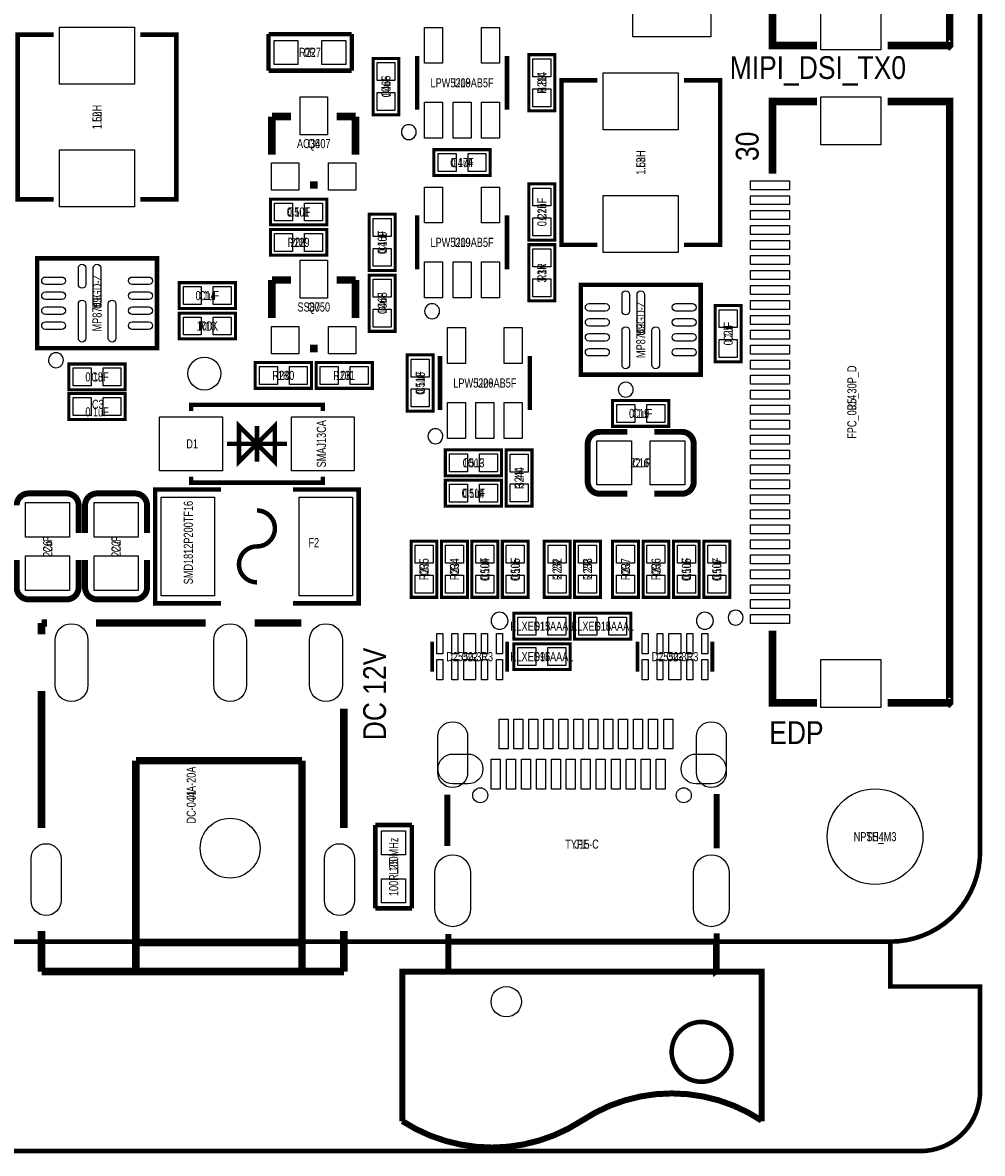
# Model space of a CAD drawing. Extents: x 0 to 125, y -10 to 88.
# Tile 7 of 10: x 93 to 125, y -7 to 31. Entities that reach past the tile are written whole.
import ezdxf
from ezdxf.enums import TextEntityAlignment as Align

# ---------------------------------------------------------------- set-up
doc = ezdxf.new("R2010")
doc.units = 0
for name, color, linetype in [('BG_OUTLINE', 12, 'CONTINUOUS'), ('BG_SILKSCREEN_TOP', 7, 'CONTINUOUS'), ('CV_SILKSCREEN_TOP', 52, 'CONTINUOUS'), ('PG_SILKSCREEN_TOP', 7, 'CONTINUOUS'), ('PIN_TOP', 92, 'CONTINUOUS'), ('RD_SILKSCREEN_TOP', 12, 'CONTINUOUS')]:
    doc.layers.add(name, color=color, linetype=linetype)

msp = doc.modelspace()

# ---------------------------------------------------------------- linework, layer by layer
at = {"layer": 'BG_OUTLINE', "const_width": 0.1524}
for points in [[(125.000004, 77.0001), (125.000004, 2.999994, -0.414214), (122.00001, 0), (2.999994, 0, -0.414214), (0, 2.999994), (0, 77.0001, -0.414214), (2.999994, 80.000094), (122.00001, 80.000094, -0.414214), (125.000004, 77.0001)], [(122.00001, 0), (122.00001, -1.499997), (125.000004, -1.499997), (125.000004, -4.99999, -0.414214), (123.000008, -6.999986), (1.999996, -6.999986, -0.414214), (0, -4.99999), (0, -1.499997), (2.999994, -1.499997), (2.999994, 0)], [(116.696998, -3.683, 1), (114.697002, -3.683, 1), (116.696998, -3.683)]]:
    msp.add_lwpolyline(points, format="xyb", dxfattribs=at)
at = {"layer": 'PG_SILKSCREEN_TOP'}
for points, const_width in [([(121.915098, 50.050141), (123.984004, 50.050141), (123.984004, 29.960037), (123.973996, 29.950054), (123.973895, 29.950156), (121.915098, 29.950156)], 0.254), ([(118.064001, 32.368846), (118.064001, 29.950156), (119.552898, 29.950156)], 0.254), ([(94.05399, 30.309007), (92.853993, 30.309007), (92.853993, 24.808993), (94.05399, 24.808993)], 0.150012), ([(96.95401, 24.808993), (98.154007, 24.808993), (98.154007, 30.309007), (96.95401, 30.309007)], 0.150012), ([(101.2317, 30.3276), (104.013, 30.3276)], 0.1524), ([(101.2317, 29.1084), (101.2317, 30.3276)], 0.1524), ([(104.013, 30.3276), (104.013, 29.1084)], 0.1524), ([(104.7242, 27.6352), (104.7242, 29.5148), (105.5878, 29.5148), (105.5878, 27.6352), (104.7242, 27.6352)], 0.1016), ([(106.196003, 27.802002), (106.196003, 29.601998)], 0.150012), ([(109.195997, 29.601998), (109.195997, 27.802002)], 0.150012), ([(109.9312, 27.7622), (109.9312, 29.6418), (110.7948, 29.6418), (110.7948, 27.7622), (109.9312, 27.7622)], 0.1016), ([(104.013, 29.1084), (101.2317, 29.1084)], 0.1524), ([(112.21499, 28.785007), (111.014993, 28.785007), (111.014993, 23.284993), (112.21499, 23.284993)], 0.150012), ([(115.11501, 23.284993), (116.315007, 23.284993), (116.315007, 28.785007), (115.11501, 28.785007)], 0.150012), ([(118.064001, 25.660248), (118.064001, 28.079141), (119.552898, 28.079141)], 0.254), ([(121.915098, 28.079141), (123.984004, 28.079141), (123.984004, 7.989037), (123.973996, 7.979054), (123.973895, 7.979156), (121.915098, 7.979156)], 0.254), ([(101.981, 27.5717), (101.346, 27.5717)], 0.254), ([(101.346, 27.5717), (101.346, 26.3017)], 0.254), ([(103.505, 27.5717), (104.14, 27.5717)], 0.254), ([(104.14, 27.5717), (104.14, 26.3017)], 0.254), ([(106.7562, 26.4668), (108.6358, 26.4668), (108.6358, 25.6032), (106.7562, 25.6032), (106.7562, 26.4668)], 0.1016), ([(102.616, 25.2857), (102.87, 25.2857)], 0.254), ([(109.9312, 23.4442), (109.9312, 25.3238), (110.7948, 25.3238), (110.7948, 23.4442), (109.9312, 23.4442)], 0.1016), ([(101.2952, 24.8158), (103.1748, 24.8158), (103.1748, 23.9522), (101.2952, 23.9522), (101.2952, 24.8158)], 0.1016), ([(104.5972, 22.4282), (104.5972, 24.3078), (105.4608, 24.3078), (105.4608, 22.4282), (104.5972, 22.4282)], 0.1016), ([(106.196003, 22.468002), (106.196003, 24.267998)], 0.150012), ([(109.195997, 24.267998), (109.195997, 22.468002)], 0.150012), ([(101.2952, 23.7998), (103.1748, 23.7998), (103.1748, 22.9362), (101.2952, 22.9362), (101.2952, 23.7998)], 0.1016), ([(109.9312, 21.4122), (109.9312, 23.2918), (110.7948, 23.2918), (110.7948, 21.4122), (109.9312, 21.4122)], 0.1016), ([(93.504004, 22.335998), (93.504004, 22.835997), (97.503996, 22.835997), (97.503996, 19.836003), (93.504004, 19.836003), (93.504004, 22.335998)], 0.150012), ([(105.4608, 22.2758), (105.4608, 20.3962), (104.5972, 20.3962), (104.5972, 22.2758), (105.4608, 22.2758)], 0.1016), ([(98.2472, 22.0218), (100.1268, 22.0218), (100.1268, 21.1582), (98.2472, 21.1582), (98.2472, 22.0218)], 0.1016), ([(101.981, 22.1107), (101.346, 22.1107)], 0.254), ([(101.346, 22.1107), (101.346, 20.8407)], 0.254), ([(103.505, 22.1107), (104.14, 22.1107)], 0.254), ([(104.14, 22.1107), (104.14, 20.8407)], 0.254), ([(111.665004, 21.446998), (111.665004, 21.946997), (115.664996, 21.946997), (115.664996, 18.947003), (111.665004, 18.947003), (111.665004, 21.446998)], 0.150012), ([(117.0178, 21.2598), (117.0178, 19.3802), (116.1542, 19.3802), (116.1542, 21.2598), (117.0178, 21.2598)], 0.1016), ([(100.1268, 20.1422), (98.2472, 20.1422), (98.2472, 21.0058), (100.1268, 21.0058), (100.1268, 20.1422)], 0.1016), ([(102.616, 19.8247), (102.87, 19.8247)], 0.254), ([(106.7308, 19.6088), (106.7308, 17.7292), (105.8672, 17.7292), (105.8672, 19.6088), (106.7308, 19.6088)], 0.1016), ([(94.5642, 19.304), (96.4438, 19.304), (96.4438, 18.4404), (94.5642, 18.4404), (94.5642, 19.304)], 0.1016), ([(100.7872, 19.3548), (102.6668, 19.3548), (102.6668, 18.4912), (100.7872, 18.4912), (100.7872, 19.3548)], 0.1016), ([(102.8192, 19.3548), (104.6988, 19.3548), (104.6988, 18.4912), (102.8192, 18.4912), (102.8192, 19.3548)], 0.1016), ([(106.958003, 17.769002), (106.958003, 19.568998)], 0.150012), ([(109.957997, 19.568998), (109.957997, 17.769002)], 0.150012), ([(94.5642, 18.3134), (96.4438, 18.3134), (96.4438, 17.4498), (94.5642, 17.4498), (94.5642, 18.3134)], 0.1016), ([(98.645091, 17.736998), (98.645091, 17.936997), (103.045082, 17.936997), (103.045082, 17.736998)], 0.150012), ([(112.7252, 18.0848), (114.6048, 18.0848), (114.6048, 17.2212), (112.7252, 17.2212), (112.7252, 18.0848)], 0.1016), ([(100.845087, 16.637), (100.245088, 16.037001), (100.245088, 17.236999), (100.845087, 16.637), (101.445085, 17.236999), (101.445085, 16.037001), (100.845087, 16.637)], 0.150012), ([(100.845087, 16.037001), (100.845087, 17.236999)], 0.150012), ([(115.035076, 17.03705), (114.115088, 17.03705)], 0.199898), ([(99.845089, 16.637), (101.845085, 16.637)], 0.150012), ([(107.1372, 16.4338), (109.0168, 16.4338), (109.0168, 15.5702), (107.1372, 15.5702), (107.1372, 16.4338)], 0.1016), ([(110.0328, 16.4338), (110.0328, 14.5542), (109.1692, 14.5542), (109.1692, 16.4338), (110.0328, 16.4338)], 0.1016), ([(98.645091, 15.537002), (98.645091, 15.337003), (103.045082, 15.337003), (103.045082, 15.537002)], 0.150012), ([(99.645089, 11.308004), (97.445093, 11.308004), (97.445093, 15.107996), (99.645089, 15.107996)], 0.150012), ([(102.045084, 15.107996), (104.24508, 15.107996), (104.24508, 11.308004), (102.045084, 11.308004)], 0.150012), ([(107.1372, 15.4178), (109.0168, 15.4178), (109.0168, 14.5542), (107.1372, 14.5542), (107.1372, 15.4178)], 0.1016), ([(112.294924, 14.96695), (113.214912, 14.96695)], 0.199898), ([(95.10395, 14.578076), (95.10395, 13.658088)], 0.199898), ([(105.9942, 11.5062), (105.9942, 13.3858), (106.8578, 13.3858), (106.8578, 11.5062), (105.9942, 11.5062)], 0.1016), ([(107.0102, 11.5062), (107.0102, 13.3858), (107.8738, 13.3858), (107.8738, 11.5062), (107.0102, 11.5062)], 0.1016), ([(108.0262, 11.5062), (108.0262, 13.3858), (108.8898, 13.3858), (108.8898, 11.5062), (108.0262, 11.5062)], 0.1016), ([(109.0422, 11.5062), (109.0422, 13.3858), (109.9058, 13.3858), (109.9058, 11.5062), (109.0422, 11.5062)], 0.1016), ([(110.4392, 11.5062), (110.4392, 13.3858), (111.3028, 13.3858), (111.3028, 11.5062), (110.4392, 11.5062)], 0.1016), ([(111.4552, 11.5062), (111.4552, 13.3858), (112.3188, 13.3858), (112.3188, 11.5062), (111.4552, 11.5062)], 0.1016), ([(112.7252, 11.5062), (112.7252, 13.3858), (113.5888, 13.3858), (113.5888, 11.5062), (112.7252, 11.5062)], 0.1016), ([(113.7412, 11.5062), (113.7412, 13.3858), (114.6048, 13.3858), (114.6048, 11.5062), (113.7412, 11.5062)], 0.1016), ([(114.7572, 11.5062), (114.7572, 13.3858), (115.6208, 13.3858), (115.6208, 11.5062), (114.7572, 11.5062)], 0.1016), ([(115.7732, 11.5062), (115.7732, 13.3858), (116.6368, 13.3858), (116.6368, 11.5062), (115.7732, 11.5062)], 0.1016), ([(94.88805, 11.837924), (94.88805, 12.757912)], 0.199898), ([(97.17405, 11.837924), (97.17405, 12.757912)], 0.199898), ([(111.3028, 10.1092), (109.4232, 10.1092), (109.4232, 10.9728), (111.3028, 10.9728), (111.3028, 10.1092)], 0.1016), ([(111.4552, 10.9728), (113.3348, 10.9728), (113.3348, 10.1092), (111.4552, 10.1092), (111.4552, 10.9728)], 0.1016), ([(93.830775, 10.648391), (93.650486, 10.648391)], 0.254), ([(93.650486, 10.270007), (93.650486, 10.648391)], 0.254), ([(99.13178, 10.648391), (95.469075, 10.648391)], 0.254), ([(102.33218, 10.648391), (100.77008, 10.648391)], 0.254), ([(118.064001, 10.397846), (118.064001, 7.979156), (119.552898, 7.979156)], 0.254), ([(106.700066, 9.024874), (106.700066, 10.024872)], 0.127), ([(109.199934, 9.024874), (109.199934, 10.024872)], 0.127), ([(109.4232, 9.9568), (111.3028, 9.9568), (111.3028, 9.0932), (109.4232, 9.0932), (109.4232, 9.9568)], 0.1016), ([(113.558066, 9.024874), (113.558066, 10.024872)], 0.127), ([(116.057934, 9.024874), (116.057934, 10.024872)], 0.127), ([(93.650486, 3.795497), (93.650486, 8.377707)], 0.254), ([(103.749475, 3.795497), (103.749475, 7.785786)], 0.254), ([(96.800086, -0.751103), (96.800086, 6.048502)], 0.254), ([(102.349986, 6.048502), (96.800086, 6.048502)], 0.254), ([(102.349986, -0.999998), (102.349986, 6.048502)], 0.254), ([(107.202986, 4.909998), (107.202986, 3.200019)], 0.2), ([(116.202968, 4.930013), (116.202968, 3.120009)], 0.2), ([(104.8004, 1.115797), (104.8004, 3.897097)], 0.1524), ([(104.8004, 3.897097), (106.0196, 3.897097)], 0.1524), ([(106.0196, 3.897097), (106.0196, 1.115797)], 0.1524), ([(106.0196, 1.115797), (104.8004, 1.115797)], 0.1524), ([(93.650486, -0.999998), (93.650486, 0.353797)], 0.254), ([(103.749475, -0.999998), (103.749475, 0.353797)], 0.254), ([(116.202968, -0.979983), (116.202968, 0.28001)], 0.2), ([(102.349986, -0.027203), (96.800086, -0.027203)], 0.254), ([(116.202968, -0.979983), (116.172971, -0.999998), (116.172971, 0), (107.232983, 0), (107.232983, 0.259994)], 0.2), ([(116.172971, -0.999998), (107.232983, -0.999998), (107.232983, 0)], 0.2), ([(96.800086, -0.999998), (96.800086, -0.751103)], 0.254), ([(103.749475, -0.999998), (93.650486, -0.999998)], 0.254), ([(105.702989, -5.999988), (105.702989, -0.999998), (117.702965, -0.999998), (117.702965, -5.999988)], 0.2)]:
    msp.add_lwpolyline(points, dxfattribs=dict(at, const_width=const_width))
for points in [[(106.167987, 27.051, 1), (105.668009, 27.050991, 1)], [(106.945989, 21.068005, 1), (106.446011, 21.067995, 1)], [(94.382387, 19.431, 1), (93.882411, 19.430992, 1)], [(113.414988, 18.447004, 1), (112.915012, 18.446996, 1)], [(107.056987, 16.891, 1), (106.557009, 16.890991, 1)], [(109.23397, 10.724388, 1), (108.666026, 10.724388, 1)], [(116.09197, 10.724388, 1), (115.524026, 10.724388, 1)], [(117.083992, 10.829036, 1), (116.584009, 10.829058, 1)]]:
    msp.add_lwpolyline(points, format="xyb", close=True, dxfattribs=at)
for points, const_width in [([(113.214912, 17.03705), (112.294924, 17.03705, 0.414214), (111.894874, 16.637)], 0.199898), ([(115.434872, 15.367), (115.435126, 16.637, 0.414214), (115.035076, 17.03705)], 0.199898), ([(111.894874, 16.637), (111.894874, 15.367, 0.414214), (112.294924, 14.96695)], 0.199898), ([(114.115088, 14.96695), (115.035076, 14.96695, 0.4144), (115.434872, 15.367)], 0.199898), ([(94.488, 14.978126), (93.218, 14.978126, 0.414214), (92.81795, 14.578076)], 0.199898), ([(94.88805, 13.658088), (94.88805, 14.578076, 0.414214), (94.488, 14.978126)], 0.199898), ([(96.774, 14.978126), (95.504, 14.978126, 0.414214), (95.10395, 14.578076)], 0.199898), ([(97.17405, 13.658088), (97.17405, 14.578076, 0.414214), (96.774, 14.978126)], 0.199898), ([(100.845087, 13.208, 1), (100.845087, 14.407998)], 0.150012), ([(100.845087, 13.208, 1), (100.845087, 12.008002)], 0.150012), ([(92.81795, 12.757912), (92.81795, 11.837924, 0.4144), (93.218, 11.438128)], 0.199898), ([(95.10395, 12.757912), (95.10395, 11.837924, 0.4144), (95.504, 11.438128)], 0.199898), ([(93.218, 11.438128), (94.488, 11.437874, 0.414214), (94.88805, 11.837924)], 0.199898), ([(95.504, 11.438128), (96.774, 11.437874, 0.414214), (97.17405, 11.837924)], 0.199898), ([(111.702977, -5.979998, -0.302775), (117.702965, -5.979998)], 0.2), ([(105.702989, -5.999988, 0.296873), (111.702977, -5.979998)], 0.2)]:
    msp.add_lwpolyline(points, format="xyb", dxfattribs=dict(at, const_width=const_width))
at = {"layer": 'PIN_TOP'}
for points in [[(116.005559, 30.241138), (113.405564, 30.241138), (113.405564, 32.391147), (116.005559, 32.391147)], [(121.684009, 29.800093), (119.684013, 29.800093), (119.684013, 31.399988), (121.684009, 31.399988)], [(96.753997, 28.65901), (94.254002, 28.65901), (94.254002, 30.559007), (96.753997, 30.559007)], [(106.446295, 29.352545), (106.446295, 30.55145), (107.045684, 30.55145), (107.045684, 29.352545)], [(108.346316, 29.352545), (108.346316, 30.55145), (108.945705, 30.55145), (108.945705, 29.352545)], [(101.41585, 29.31795), (101.41585, 30.11805), (102.21595, 30.11805), (102.21595, 29.31795)], [(103.01605, 29.31795), (103.01605, 30.11805), (103.81615, 30.11805), (103.81615, 29.31795)], [(110.662695, 28.902177), (110.063305, 28.902177), (110.063305, 29.501567), (110.662695, 29.501567)], [(105.455695, 28.775177), (104.856305, 28.775177), (104.856305, 29.374567), (105.455695, 29.374567)], [(114.914997, 27.13501), (112.415003, 27.13501), (112.415003, 29.035007), (114.914997, 29.035007)], [(105.455695, 27.775433), (104.856305, 27.775433), (104.856305, 28.374823), (105.455695, 28.374823)], [(110.662695, 27.902433), (110.063305, 27.902433), (110.063305, 28.501823), (110.662695, 28.501823)], [(102.2858, 26.9621), (102.2858, 28.2321), (103.2002, 28.2321), (103.2002, 26.9621)], [(106.446295, 26.852524), (106.446295, 28.05143), (107.045684, 28.05143), (107.045684, 26.852524)], [(107.396305, 26.852524), (107.396305, 28.05143), (107.995695, 28.05143), (107.995695, 26.852524)], [(108.346316, 26.852524), (108.346316, 28.05143), (108.945705, 28.05143), (108.945705, 26.852524)], [(121.684009, 26.629106), (119.684013, 26.629106), (119.684013, 28.229001), (121.684009, 28.229001)], [(96.753997, 24.558993), (94.254002, 24.558993), (94.254002, 26.45899), (96.753997, 26.45899)], [(106.896433, 25.735305), (106.896433, 26.334695), (107.495823, 26.334695), (107.495823, 25.735305)], [(107.896177, 25.735305), (107.896177, 26.334695), (108.495567, 26.334695), (108.495567, 25.735305)], [(101.3333, 25.1079), (101.3333, 26.0223), (102.2477, 26.0223), (102.2477, 25.1079)], [(103.2383, 25.1079), (103.2383, 26.0223), (104.1527, 26.0223), (104.1527, 25.1079)], [(118.633989, 25.129249), (117.333992, 25.129249), (117.333992, 25.429248), (118.633989, 25.429248)], [(106.446295, 24.018545), (106.446295, 25.21745), (107.045684, 25.21745), (107.045684, 24.018545)], [(108.346316, 24.018545), (108.346316, 25.21745), (108.945705, 25.21745), (108.945705, 24.018545)], [(110.662695, 24.584177), (110.063305, 24.584177), (110.063305, 25.183567), (110.662695, 25.183567)], [(101.435433, 24.084305), (101.435433, 24.683695), (102.034823, 24.683695), (102.034823, 24.084305)], [(102.435177, 24.084305), (102.435177, 24.683695), (103.034567, 24.683695), (103.034567, 24.084305)], [(114.914997, 23.034993), (112.415003, 23.034993), (112.415003, 24.93499), (114.914997, 24.93499)], [(118.633989, 24.629047), (117.333992, 24.629047), (117.333992, 24.929046), (118.633989, 24.929046)], [(118.633989, 24.129251), (117.333992, 24.129251), (117.333992, 24.42925), (118.633989, 24.42925)], [(105.328695, 23.568177), (104.729305, 23.568177), (104.729305, 24.167567), (105.328695, 24.167567)], [(110.662695, 23.584433), (110.063305, 23.584433), (110.063305, 24.183823), (110.662695, 24.183823)], [(118.633989, 23.62915), (117.333992, 23.62915), (117.333992, 23.929149), (118.633989, 23.929149)], [(101.435433, 23.068305), (101.435433, 23.667695), (102.034823, 23.667695), (102.034823, 23.068305)], [(102.435177, 23.068305), (102.435177, 23.667695), (103.034567, 23.667695), (103.034567, 23.068305)], [(118.633989, 23.129253), (117.333992, 23.129253), (117.333992, 23.429252), (118.633989, 23.429252)], [(105.328695, 22.568433), (104.729305, 22.568433), (104.729305, 23.167823), (105.328695, 23.167823)], [(110.662695, 22.552177), (110.063305, 22.552177), (110.063305, 23.151567), (110.662695, 23.151567)], [(102.2858, 21.5011), (102.2858, 22.7711), (103.2002, 22.7711), (103.2002, 21.5011)], [(106.446295, 21.518524), (106.446295, 22.71743), (107.045684, 22.71743), (107.045684, 21.518524)], [(107.396305, 21.518524), (107.396305, 22.71743), (107.995695, 22.71743), (107.995695, 21.518524)], [(108.346316, 21.518524), (108.346316, 22.71743), (108.945705, 22.71743), (108.945705, 21.518524)], [(118.633989, 22.629152), (117.333992, 22.629152), (117.333992, 22.929152), (118.633989, 22.929152)], [(118.633989, 22.129255), (117.333992, 22.129255), (117.333992, 22.429254), (118.633989, 22.429254)], [(104.729305, 22.135567), (105.328695, 22.135567), (105.328695, 21.536177), (104.729305, 21.536177)], [(110.662695, 21.552433), (110.063305, 21.552433), (110.063305, 22.151823), (110.662695, 22.151823)], [(118.633989, 21.629154), (117.333992, 21.629154), (117.333992, 21.929153), (118.633989, 21.929153)], [(98.387433, 21.290305), (98.387433, 21.889695), (98.986823, 21.889695), (98.986823, 21.290305)], [(99.387177, 21.290305), (99.387177, 21.889695), (99.986567, 21.889695), (99.986567, 21.290305)], [(118.633989, 21.129257), (117.333992, 21.129257), (117.333992, 21.429256), (118.633989, 21.429256)], [(98.986823, 20.873695), (98.986823, 20.274305), (98.387433, 20.274305), (98.387433, 20.873695)], [(99.986567, 20.873695), (99.986567, 20.274305), (99.387177, 20.274305), (99.387177, 20.873695)], [(104.729305, 21.135823), (105.328695, 21.135823), (105.328695, 20.536433), (104.729305, 20.536433)], [(116.286305, 21.119567), (116.885695, 21.119567), (116.885695, 20.520177), (116.286305, 20.520177)], [(118.633989, 20.629156), (117.333992, 20.629156), (117.333992, 20.929155), (118.633989, 20.929155)], [(101.3333, 19.6469), (101.3333, 20.5613), (102.2477, 20.5613), (102.2477, 19.6469)], [(103.2383, 19.6469), (103.2383, 20.5613), (104.1527, 20.5613), (104.1527, 19.6469)], [(107.208295, 19.319545), (107.208295, 20.51845), (107.807684, 20.51845), (107.807684, 19.319545)], [(109.108316, 19.319545), (109.108316, 20.51845), (109.707705, 20.51845), (109.707705, 19.319545)], [(118.633989, 20.129259), (117.333992, 20.129259), (117.333992, 20.429258), (118.633989, 20.429258)], [(116.286305, 20.119823), (116.885695, 20.119823), (116.885695, 19.520433), (116.286305, 19.520433)], [(118.633989, 19.629158), (117.333992, 19.629158), (117.333992, 19.929157), (118.633989, 19.929157)], [(105.999305, 19.468567), (106.598695, 19.468567), (106.598695, 18.869177), (105.999305, 18.869177)], [(118.633989, 19.129235), (117.333992, 19.129235), (117.333992, 19.429235), (118.633989, 19.429235)], [(94.704433, 18.572505), (94.704433, 19.171895), (95.303823, 19.171895), (95.303823, 18.572505)], [(95.704177, 18.572505), (95.704177, 19.171895), (96.303567, 19.171895), (96.303567, 18.572505)], [(100.927433, 18.623305), (100.927433, 19.222695), (101.526823, 19.222695), (101.526823, 18.623305)], [(101.927177, 18.623305), (101.927177, 19.222695), (102.526567, 19.222695), (102.526567, 18.623305)], [(102.959433, 18.623305), (102.959433, 19.222695), (103.558823, 19.222695), (103.558823, 18.623305)], [(103.959177, 18.623305), (103.959177, 19.222695), (104.558567, 19.222695), (104.558567, 18.623305)], [(118.633989, 18.629135), (117.333992, 18.629135), (117.333992, 18.929134), (118.633989, 18.929134)], [(94.704433, 17.581905), (94.704433, 18.181295), (95.303823, 18.181295), (95.303823, 17.581905)], [(95.704177, 17.581905), (95.704177, 18.181295), (96.303567, 18.181295), (96.303567, 17.581905)], [(105.999305, 18.468823), (106.598695, 18.468823), (106.598695, 17.869433), (105.999305, 17.869433)], [(118.633989, 18.129237), (117.333992, 18.129237), (117.333992, 18.429237), (118.633989, 18.429237)], [(107.208295, 16.819524), (107.208295, 18.01843), (107.807684, 18.01843), (107.807684, 16.819524)], [(108.158305, 16.819524), (108.158305, 18.01843), (108.757695, 18.01843), (108.757695, 16.819524)], [(109.108316, 16.819524), (109.108316, 18.01843), (109.707705, 18.01843), (109.707705, 16.819524)], [(112.865433, 17.353305), (112.865433, 17.952695), (113.464823, 17.952695), (113.464823, 17.353305)], [(113.865177, 17.353305), (113.865177, 17.952695), (114.464567, 17.952695), (114.464567, 17.353305)], [(118.633989, 17.629137), (117.333992, 17.629137), (117.333992, 17.929136), (118.633989, 17.929136)], [(97.59508, 15.737002), (97.59508, 17.536998), (99.695076, 17.536998), (99.695076, 15.737002)], [(101.995072, 15.737002), (101.995072, 17.536998), (104.095067, 17.536998), (104.095067, 15.737002)], [(118.633989, 17.129239), (117.333992, 17.129239), (117.333992, 17.429239), (118.633989, 17.429239)], [(112.194975, 15.267051), (112.194975, 16.736949), (113.354993, 16.736949), (113.354993, 15.267051)], [(113.975007, 15.267051), (113.975007, 16.736949), (115.135025, 16.736949), (115.135025, 15.267051)], [(118.633989, 16.629139), (117.333992, 16.629139), (117.333992, 16.929138), (118.633989, 16.929138)], [(107.277433, 15.702305), (107.277433, 16.301695), (107.876823, 16.301695), (107.876823, 15.702305)], [(108.277177, 15.702305), (108.277177, 16.301695), (108.876567, 16.301695), (108.876567, 15.702305)], [(109.301305, 16.293567), (109.900695, 16.293567), (109.900695, 15.694177), (109.301305, 15.694177)], [(118.633989, 16.129241), (117.333992, 16.129241), (117.333992, 16.429241), (118.633989, 16.429241)], [(118.633989, 15.629141), (117.333992, 15.629141), (117.333992, 15.92914), (118.633989, 15.92914)], [(107.277433, 14.686305), (107.277433, 15.285695), (107.876823, 15.285695), (107.876823, 14.686305)], [(108.277177, 14.686305), (108.277177, 15.285695), (108.876567, 15.285695), (108.876567, 14.686305)], [(109.301305, 15.293823), (109.900695, 15.293823), (109.900695, 14.694433), (109.301305, 14.694433)], [(118.633989, 15.129243), (117.333992, 15.129243), (117.333992, 15.429243), (118.633989, 15.429243)], [(99.430103, 14.857984), (99.430103, 11.558016), (97.650071, 11.558016), (97.650071, 14.857984)], [(104.040102, 14.857984), (104.040102, 11.558016), (102.26007, 11.558016), (102.26007, 14.857984)], [(118.633989, 14.629143), (117.333992, 14.629143), (117.333992, 14.929142), (118.633989, 14.929142)], [(93.118051, 14.678025), (94.587949, 14.678025), (94.587949, 13.518007), (93.118051, 13.518007)], [(95.404051, 14.678025), (96.873949, 14.678025), (96.873949, 13.518007), (95.404051, 13.518007)], [(118.633989, 14.129245), (117.333992, 14.129245), (117.333992, 14.429245), (118.633989, 14.429245)], [(118.633989, 13.629145), (117.333992, 13.629145), (117.333992, 13.929144), (118.633989, 13.929144)], [(106.725695, 12.646177), (106.126305, 12.646177), (106.126305, 13.245567), (106.725695, 13.245567)], [(107.741695, 12.646177), (107.142305, 12.646177), (107.142305, 13.245567), (107.741695, 13.245567)], [(108.757695, 12.646177), (108.158305, 12.646177), (108.158305, 13.245567), (108.757695, 13.245567)], [(109.773695, 12.646177), (109.174305, 12.646177), (109.174305, 13.245567), (109.773695, 13.245567)], [(111.170695, 12.646177), (110.571305, 12.646177), (110.571305, 13.245567), (111.170695, 13.245567)], [(112.186695, 12.646177), (111.587305, 12.646177), (111.587305, 13.245567), (112.186695, 13.245567)], [(113.456695, 12.646177), (112.857305, 12.646177), (112.857305, 13.245567), (113.456695, 13.245567)], [(114.472695, 12.646177), (113.873305, 12.646177), (113.873305, 13.245567), (114.472695, 13.245567)], [(115.488695, 12.646177), (114.889305, 12.646177), (114.889305, 13.245567), (115.488695, 13.245567)], [(116.504695, 12.646177), (115.905305, 12.646177), (115.905305, 13.245567), (116.504695, 13.245567)], [(118.633989, 13.129247), (117.333992, 13.129247), (117.333992, 13.429247), (118.633989, 13.429247)], [(93.118051, 12.897993), (94.587949, 12.897993), (94.587949, 11.737975), (93.118051, 11.737975)], [(95.404051, 12.897993), (96.873949, 12.897993), (96.873949, 11.737975), (95.404051, 11.737975)], [(118.633989, 12.629147), (117.333992, 12.629147), (117.333992, 12.929146), (118.633989, 12.929146)], [(106.725695, 11.646433), (106.126305, 11.646433), (106.126305, 12.245823), (106.725695, 12.245823)], [(107.741695, 11.646433), (107.142305, 11.646433), (107.142305, 12.245823), (107.741695, 12.245823)], [(108.757695, 11.646433), (108.158305, 11.646433), (108.158305, 12.245823), (108.757695, 12.245823)], [(109.773695, 11.646433), (109.174305, 11.646433), (109.174305, 12.245823), (109.773695, 12.245823)], [(111.170695, 11.646433), (110.571305, 11.646433), (110.571305, 12.245823), (111.170695, 12.245823)], [(112.186695, 11.646433), (111.587305, 11.646433), (111.587305, 12.245823), (112.186695, 12.245823)], [(113.456695, 11.646433), (112.857305, 11.646433), (112.857305, 12.245823), (113.456695, 12.245823)], [(114.472695, 11.646433), (113.873305, 11.646433), (113.873305, 12.245823), (114.472695, 12.245823)], [(115.488695, 11.646433), (114.889305, 11.646433), (114.889305, 12.245823), (115.488695, 12.245823)], [(116.504695, 11.646433), (115.905305, 11.646433), (115.905305, 12.245823), (116.504695, 12.245823)], [(118.633989, 12.129249), (117.333992, 12.129249), (117.333992, 12.429249), (118.633989, 12.429249)], [(118.633989, 11.629149), (117.333992, 11.629149), (117.333992, 11.929148), (118.633989, 11.929148)], [(118.633989, 11.129251), (117.333992, 11.129251), (117.333992, 11.429251), (118.633989, 11.429251)], [(110.162823, 10.840695), (110.162823, 10.241305), (109.563433, 10.241305), (109.563433, 10.840695)], [(111.162567, 10.840695), (111.162567, 10.241305), (110.563177, 10.241305), (110.563177, 10.840695)], [(111.595433, 10.241305), (111.595433, 10.840695), (112.194823, 10.840695), (112.194823, 10.241305)], [(112.595177, 10.241305), (112.595177, 10.840695), (113.194567, 10.840695), (113.194567, 10.241305)], [(118.633989, 10.629151), (117.333992, 10.629151), (117.333992, 10.92915), (118.633989, 10.92915)], [(107.049951, 10.302367), (107.049951, 9.622409), (106.850053, 9.622409), (106.850053, 10.302367)], [(107.550077, 10.302367), (107.550077, 9.622409), (107.350179, 9.622409), (107.350179, 10.302367)], [(108.150025, 10.302367), (108.150025, 9.622409), (107.749975, 9.622409), (107.749975, 10.302367)], [(108.549821, 10.302367), (108.549821, 9.622409), (108.349923, 9.622409), (108.349923, 10.302367)], [(109.049947, 10.302367), (109.049947, 9.622409), (108.850049, 9.622409), (108.850049, 10.302367)], [(113.907951, 10.302367), (113.907951, 9.622409), (113.708053, 9.622409), (113.708053, 10.302367)], [(114.408077, 10.302367), (114.408077, 9.622409), (114.208179, 9.622409), (114.208179, 10.302367)], [(115.008025, 10.302367), (115.008025, 9.622409), (114.607975, 9.622409), (114.607975, 10.302367)], [(115.407821, 10.302367), (115.407821, 9.622409), (115.207923, 9.622409), (115.207923, 10.302367)], [(115.907947, 10.302367), (115.907947, 9.622409), (115.708049, 9.622409), (115.708049, 10.302367)], [(109.563433, 9.225305), (109.563433, 9.824695), (110.162823, 9.824695), (110.162823, 9.225305)], [(110.563177, 9.225305), (110.563177, 9.824695), (111.162567, 9.824695), (111.162567, 9.225305)], [(107.049951, 9.427591), (107.049951, 8.747633), (106.850053, 8.747633), (106.850053, 9.427591)], [(107.550077, 9.427591), (107.550077, 8.747633), (107.350179, 8.747633), (107.350179, 9.427591)], [(108.150025, 9.427591), (108.150025, 8.747633), (107.749975, 8.747633), (107.749975, 9.427591)], [(108.549821, 9.427591), (108.549821, 8.747633), (108.349923, 8.747633), (108.349923, 9.427591)], [(109.049947, 9.427591), (109.049947, 8.747633), (108.850049, 8.747633), (108.850049, 9.427591)], [(113.907951, 9.427591), (113.907951, 8.747633), (113.708053, 8.747633), (113.708053, 9.427591)], [(114.408077, 9.427591), (114.408077, 8.747633), (114.208179, 8.747633), (114.208179, 9.427591)], [(115.008025, 9.427591), (115.008025, 8.747633), (114.607975, 8.747633), (114.607975, 9.427591)], [(115.407821, 9.427591), (115.407821, 8.747633), (115.207923, 8.747633), (115.207923, 9.427591)], [(115.907947, 9.427591), (115.907947, 8.747633), (115.708049, 8.747633), (115.708049, 9.427591)], [(121.684009, 7.829093), (119.684013, 7.829093), (119.684013, 9.428988), (121.684009, 9.428988)], [(108.932955, 6.440018), (108.932955, 7.440016), (109.232954, 7.440016), (109.232954, 6.440018)], [(109.422971, 6.440018), (109.422971, 7.440016), (109.722971, 7.440016), (109.722971, 6.440018)], [(109.92297, 6.440018), (109.92297, 7.440016), (110.22297, 7.440016), (110.22297, 6.440018)], [(110.422969, 6.440018), (110.422969, 7.440016), (110.722969, 7.440016), (110.722969, 6.440018)], [(110.932976, 6.440018), (110.932976, 7.440016), (111.232975, 7.440016), (111.232975, 6.440018)], [(111.432975, 6.440018), (111.432975, 7.440016), (111.732974, 7.440016), (111.732974, 6.440018)], [(111.932974, 6.440018), (111.932974, 7.440016), (112.232973, 7.440016), (112.232973, 6.440018)], [(112.432973, 6.440018), (112.432973, 7.440016), (112.732972, 7.440016), (112.732972, 6.440018)], [(112.922964, 6.440018), (112.922964, 7.440016), (113.222964, 7.440016), (113.222964, 6.440018)], [(113.422963, 6.440018), (113.422963, 7.440016), (113.722963, 7.440016), (113.722963, 6.440018)], [(113.922962, 6.440018), (113.922962, 7.440016), (114.222962, 7.440016), (114.222962, 6.440018)], [(114.432969, 6.440018), (114.432969, 7.440016), (114.732968, 7.440016), (114.732968, 6.440018)], [(108.67296, 5.100015), (108.67296, 6.100013), (108.97296, 6.100013), (108.97296, 5.100015)], [(109.182967, 5.100015), (109.182967, 6.100013), (109.482966, 6.100013), (109.482966, 5.100015)], [(109.682966, 5.100015), (109.682966, 6.100013), (109.982965, 6.100013), (109.982965, 5.100015)], [(110.182965, 5.100015), (110.182965, 6.100013), (110.482964, 6.100013), (110.482964, 5.100015)], [(110.682964, 5.100015), (110.682964, 6.100013), (110.982963, 6.100013), (110.982963, 5.100015)], [(111.172955, 5.100015), (111.172955, 6.100013), (111.472955, 6.100013), (111.472955, 5.100015)], [(111.672954, 5.100015), (111.672954, 6.100013), (111.972954, 6.100013), (111.972954, 5.100015)], [(112.172953, 5.100015), (112.172953, 6.100013), (112.472953, 6.100013), (112.472953, 5.100015)], [(112.68296, 5.100015), (112.68296, 6.100013), (112.982959, 6.100013), (112.982959, 5.100015)], [(113.182959, 5.100015), (113.182959, 6.100013), (113.482958, 6.100013), (113.482958, 5.100015)], [(113.682958, 5.100015), (113.682958, 6.100013), (113.982957, 6.100013), (113.982957, 5.100015)], [(114.182957, 5.100015), (114.182957, 6.100013), (114.482956, 6.100013), (114.482956, 5.100015)], [(105.81005, 2.900147), (105.00995, 2.900147), (105.00995, 3.700247), (105.81005, 3.700247)], [(105.81005, 1.299947), (105.00995, 1.299947), (105.00995, 2.100047), (105.81005, 2.100047)]]:
    msp.add_lwpolyline(points, close=True, dxfattribs=at)
for points in [[(94.878995, 21.961005), (94.878995, 22.510991, -1), (95.129007, 22.510991), (95.129007, 21.961005, -1)], [(95.378994, 21.361006), (95.378994, 22.510991, -1), (95.629006, 22.510991), (95.629006, 21.361006, -1)], [(93.778997, 22.211017), (94.328983, 22.211017, -1), (94.328983, 21.961005), (93.778997, 21.961005, -1)], [(96.679017, 22.211017), (97.229003, 22.211017, -1), (97.229003, 21.961005), (96.679017, 21.961005, -1)], [(93.778997, 21.711018), (94.328983, 21.711018, -1), (94.328983, 21.461006), (93.778997, 21.461006, -1)], [(96.679017, 21.711018), (97.229003, 21.711018, -1), (97.229003, 21.461006), (96.679017, 21.461006, -1)], [(113.039995, 21.072005), (113.039995, 21.621991, -1), (113.290007, 21.621991), (113.290007, 21.072005, -1)], [(113.539994, 20.472006), (113.539994, 21.621991, -1), (113.790006, 21.621991), (113.790006, 20.472006, -1)], [(93.778997, 21.210994), (94.328983, 21.210994, -1), (94.328983, 20.960982), (93.778997, 20.960982, -1)], [(95.129007, 21.310994), (95.129007, 20.161009, -1), (94.878995, 20.161009), (94.878995, 21.310994, -1)], [(96.129005, 21.310994), (96.129005, 20.161009, -1), (95.878993, 20.161009), (95.878993, 21.310994, -1)], [(96.679017, 21.210994), (97.229003, 21.210994, -1), (97.229003, 20.960982), (96.679017, 20.960982, -1)], [(111.939997, 21.322017), (112.489983, 21.322017, -1), (112.489983, 21.072005), (111.939997, 21.072005, -1)], [(114.840017, 21.322017), (115.390003, 21.322017, -1), (115.390003, 21.072005), (114.840017, 21.072005, -1)], [(111.939997, 20.822018), (112.489983, 20.822018, -1), (112.489983, 20.572006), (111.939997, 20.572006, -1)], [(114.840017, 20.822018), (115.390003, 20.822018, -1), (115.390003, 20.572006), (114.840017, 20.572006, -1)], [(93.778997, 20.710995), (94.328983, 20.710995, -1), (94.328983, 20.460983), (93.778997, 20.460983, -1)], [(96.679017, 20.710995), (97.229003, 20.710995, -1), (97.229003, 20.460983), (96.679017, 20.460983, -1)], [(113.290007, 20.421994), (113.290007, 19.272009, -1), (113.039995, 19.272009), (113.039995, 20.421994, -1)], [(114.290005, 20.421994), (114.290005, 19.272009, -1), (114.039993, 19.272009), (114.039993, 20.421994, -1)], [(111.939997, 20.321994), (112.489983, 20.321994, -1), (112.489983, 20.071982), (111.939997, 20.071982, -1)], [(114.840017, 20.321994), (115.390003, 20.321994, -1), (115.390003, 20.071982), (114.840017, 20.071982, -1)], [(111.939997, 19.821995), (112.489983, 19.821995, -1), (112.489983, 19.571983), (111.939997, 19.571983, -1)], [(114.840017, 19.821995), (115.390003, 19.821995, -1), (115.390003, 19.571983), (114.840017, 19.571983, -1)], [(94.101272, 8.574494), (94.101272, 10.07571, -1), (95.201067, 10.07571), (95.201067, 8.574494, -1)], [(99.399789, 8.574494), (99.399789, 10.07571, -1), (100.499583, 10.07571), (100.499583, 8.574494, -1)], [(102.600189, 8.574494), (102.600189, 10.07571, -1), (103.699983, 10.07571), (103.699983, 8.574494, -1)], [(107.882969, 6.849999), (107.882969, 5.650001, -1), (106.882971, 5.650001), (106.882971, 6.849999, -1)], [(116.522983, 6.849999), (116.522983, 5.650001, -1), (115.522985, 5.650001), (115.522985, 6.849999, -1)], [(107.892964, 5.270017), (107.392965, 5.270017, -1), (107.392965, 6.270015), (107.892964, 6.270015, -1)], [(116.012989, 5.270017), (115.51299, 5.270017, -1), (115.51299, 6.270015), (116.012989, 6.270015, -1)], [(93.299864, 1.373657), (93.299864, 2.773147, -1), (94.300675, 2.773147), (94.300675, 1.373657, -1)], [(103.099286, 1.373657), (103.099286, 2.773147, -1), (104.100097, 2.773147), (104.100097, 1.373657, -1)], [(107.982969, 2.299995), (107.982969, 1.099998, -1), (106.782972, 1.099998), (106.782972, 2.299995, -1)], [(116.622982, 2.299995), (116.622982, 1.099998, -1), (115.422985, 1.099998), (115.422985, 2.299995, -1)]]:
    msp.add_lwpolyline(points, format="xyb", close=True, dxfattribs=at)
for centre, radius in [((99.089464, 18.984062), 0.549999), ((108.302984, 4.890008), 0.249999), ((115.10297, 4.890008), 0.249999), ((121.49201, 3.507994), 1.599997), ((99.949686, 3.124886), 0.999503), ((109.17301, -2.007997), 0.508)]:
    msp.add_circle(centre, radius, dxfattribs=at)

# ---------------------------------------------------------------- texts
at = {"layer": 'BG_SILKSCREEN_TOP', "width": 0.866667}
for s, p in [('MIPI_DSI_TX0', (116.6368, 28.829)), ('EDP', (117.9576, 6.604))]:
    msp.add_text(s, height=0.762, dxfattribs=at).set_placement(p)
msp.add_text('DC 12V', height=0.762, rotation=90, dxfattribs=at).set_placement((105.156, 6.731))
at = {"layer": 'CV_SILKSCREEN_TOP', "width": 0.75}
for s, p in [('0R', (102.616, 29.5656)), ('LPW5209AB5F', (107.696, 28.5496)), ('AO3407', (102.743, 26.5176)), ('0.1uF', (107.696, 25.8826)), ('0.1uF', (102.235, 24.2316)), ('20K', (102.235, 23.2156)), ('LPW5209AB5F', (107.696, 23.2156)), ('0.1uF', (99.187, 21.4376)), ('SS8050', (102.743, 21.0566)), ('100K', (99.187, 20.4216)), ('0.1uF', (95.504, 18.7198)), ('1K', (101.727, 18.7706)), ('10K', (103.759, 18.7706)), ('LPW5209AB5F', (108.458, 18.5166)), ('0.1uF', (95.504, 17.5514)), ('0.1uF', (113.665, 17.5006)), ('10uF', (108.077, 15.8496)), ('22uF', (113.665, 15.8496)), ('0.1uF', (108.077, 14.8336)), ('KLXES15AAA1', (110.363, 10.3886)), ('KLXES15AAA1', (112.395, 10.3886)), ('D2550-3R3', (107.95, 9.3726)), ('KLXES15AAA1', (110.363, 9.3726)), ('D2550-3R3', (114.808, 9.3726)), ('TYPE-C', (111.702977, 3.107614)), ('NPTH_M3', (121.49201, 3.355594))]:
    msp.add_text(s, height=0.3048, dxfattribs=at).set_placement(p, align=Align.CENTER)
for s, p in [('10uF', (105.3084, 28.574873)), ('6.8K', (110.5154, 28.701873)), ('1.5uH', (95.6564, 27.558873)), ('1.5uH', (113.8174, 26.034873)), ('0.22uF', (110.5154, 24.383873)), ('0.1uF', (105.1814, 23.367873)), ('3.3R', (110.5154, 22.351873)), ('MP8759GD-Z', (95.6564, 21.335873)), ('10uF', (105.1814, 21.335873)), ('MP8759GD-Z', (113.8174, 20.446873)), ('0.1uF', (116.7384, 20.319873)), ('0.1uF', (106.4514, 18.668873)), ('FPC_0R5_30P_D', (120.868897, 18.028768)), ('SMAJ13CA', (103.1494, 16.637)), ('3.4K', (109.7534, 15.493873)), ('SMD1812P200TF16', (98.7044, 13.335)), ('22uF', (94.0054, 13.207873)), ('22uF', (96.2914, 13.207873)), ('0R', (106.5784, 12.445873)), ('0R', (107.5944, 12.445873)), ('0.1uF', (108.6104, 12.445873)), ('0.1uF', (109.6264, 12.445873)), ('2.2R', (111.0234, 12.445873)), ('2.2R', (112.0394, 12.445873)), ('0R', (113.3094, 12.445873)), ('0R', (114.3254, 12.445873)), ('0.1uF', (115.3414, 12.445873)), ('0.1uF', (116.3574, 12.445873)), ('DC-044A-20A', (98.80158, 4.899025)), ('100R 100MHz', (105.5624, 2.49997))]:
    msp.add_text(s, height=0.3048, rotation=90, dxfattribs=at).set_placement(p, align=Align.CENTER)
at = {"layer": 'PG_SILKSCREEN_TOP', "width": 0.866667}
msp.add_text('30', height=0.762, rotation=90, dxfattribs=at).set_placement((117.602, 26.0858))
at = {"layer": 'RD_SILKSCREEN_TOP', "width": 0.75}
for s, p in [('R227', (102.616, 29.5656)), ('U18', (107.696, 28.5496)), ('Q6', (102.743, 26.5176)), ('C474', (107.696, 25.8826)), ('C501', (102.235, 24.2316)), ('R229', (102.235, 23.2156)), ('U19', (107.696, 23.2156)), ('C14', (99.187, 21.4376)), ('Q7', (102.743, 21.0566)), ('R10', (99.187, 20.4216)), ('C8', (95.504, 18.7198)), ('R230', (101.727, 18.7706)), ('R231', (103.759, 18.7706)), ('U26', (108.458, 18.5166)), ('C3', (95.5294, 17.8054)), ('C19', (113.665, 17.5006)), ('D1', (98.679, 16.4846)), ('C513', (108.077, 15.8496)), ('C16', (113.665, 15.8496)), ('C514', (108.077, 14.8336)), ('F2', (102.743, 13.1826)), ('D13', (110.363, 10.3886)), ('D14', (112.395, 10.3886)), ('U22', (107.95, 9.3726)), ('D96', (110.363, 9.3726)), ('U23', (114.808, 9.3726)), ('J15', (111.702977, 3.107614)), ('SS4', (121.49201, 3.355594))]:
    msp.add_text(s, height=0.3048, dxfattribs=at).set_placement(p, align=Align.CENTER)
for s, p in [('C466', (105.3084, 28.574873)), ('R214', (110.5154, 28.701873)), ('L2', (95.6564, 27.558873)), ('L3', (113.8174, 26.034873)), ('C15', (110.5154, 24.383873)), ('C469', (105.1814, 23.367873)), ('R14', (110.5154, 22.351873)), ('C468', (105.1814, 21.335873)), ('U1', (95.6564, 21.335873)), ('U2', (113.8174, 20.446873)), ('C25', (116.7384, 20.319873)), ('C518', (106.4514, 18.668873)), ('J14', (120.868897, 18.028768)), ('R244', (109.7534, 15.493873)), ('C6', (94.0054, 13.207873)), ('C2', (96.2914, 13.207873)), ('R235', (106.5784, 12.445873)), ('R234', (107.5944, 12.445873)), ('C504', (108.6104, 12.445873)), ('C505', (109.6264, 12.445873)), ('R232', (111.0234, 12.445873)), ('R233', (112.0394, 12.445873)), ('R237', (113.3094, 12.445873)), ('R236', (114.3254, 12.445873)), ('C506', (115.3414, 12.445873)), ('C507', (116.3574, 12.445873)), ('J1', (98.80158, 4.899025)), ('L25', (105.5624, 2.49997))]:
    msp.add_text(s, height=0.3048, rotation=90, dxfattribs=at).set_placement(p, align=Align.CENTER)

doc.saveas('drawing.dxf')
